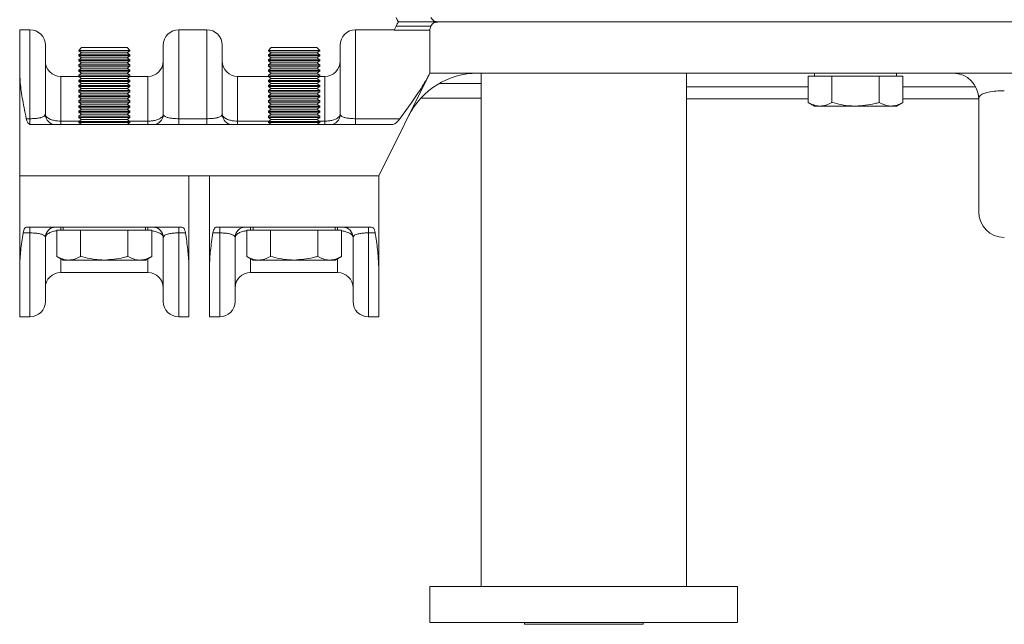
# Model space of a CAD drawing. Header units: millimetres. Extents: x -655 to 34, y 292 to 910.
# Tile 1 of 9: x -649 to -457, y 301 to 419. Entities that reach past the tile are written whole.
import ezdxf

# ---------------------------------------------------------------- set-up
doc = ezdxf.new("R2010")
doc.units = ezdxf.units.MM

msp = doc.modelspace()

# ---------------------------------------------------------------- linework, layer by layer
at = {"color": 7, "linetype": 'Continuous', "lineweight": 15}
for p, q in [((-574.758, 418.594), (-566.774, 418.594)), ((-566.774, 418.594), (-545.307, 418.594)), ((-545.307, 418.594), (-530.932, 418.594)), ((-530.932, 418.594), (-475.458, 418.594)), ((-442.1, 418.594), (-475.458, 418.594)), ((-646.577, 417.066), (-648.577, 417.066)), ((-648.577, 408.665), (-648.577, 417.066)), ((-612.077, 417.066), (-617.577, 417.066)), ((-575.522, 417.066), (-583.077, 417.066)), ((-568.577, 416.969), (-575.57, 416.969)), ((-575.188, 417.734), (-568.415, 417.734)), ((-568.415, 417.734), (-568.577, 417.145)), ((-568.577, 417.145), (-568.577, 416.969)), ((-568.577, 416.969), (-568.577, 408.594)), ((-643.577, 414.066), (-643.577, 400.594)), ((-636.523, 413.594), (-637.077, 413.04)), ((-637.077, 413.04), (-637.077, 412.982)), ((-632.077, 413.04), (-637.077, 413.04)), ((-637.077, 412.982), (-636.523, 412.594)), ((-627.077, 412.982), (-637.077, 412.982)), ((-632.077, 413.594), (-636.523, 413.594)), ((-627.632, 413.594), (-632.077, 413.594)), ((-627.077, 413.04), (-632.077, 413.04)), ((-627.077, 413.04), (-627.632, 413.594)), ((-627.632, 412.594), (-627.077, 412.982)), ((-627.077, 412.982), (-627.077, 413.04)), ((-620.577, 400.594), (-620.577, 414.066)), ((-609.077, 414.066), (-609.077, 400.594)), ((-599.523, 413.594), (-600.077, 413.04)), ((-600.077, 413.04), (-600.077, 412.982)), ((-595.077, 413.04), (-600.077, 413.04)), ((-600.077, 412.982), (-599.523, 412.594)), ((-590.077, 412.982), (-600.077, 412.982)), ((-595.077, 413.594), (-599.523, 413.594)), ((-590.632, 413.594), (-595.077, 413.594)), ((-590.077, 413.04), (-595.077, 413.04)), ((-590.077, 413.04), (-590.632, 413.594)), ((-590.632, 412.594), (-590.077, 412.982)), ((-590.077, 412.982), (-590.077, 413.04)), ((-586.077, 400.594), (-586.077, 414.066)), ((-636.523, 412.594), (-637.077, 412.206)), ((-637.077, 412.206), (-637.077, 411.982)), ((-627.077, 412.206), (-637.077, 412.206)), ((-637.077, 411.982), (-636.523, 411.594)), ((-627.077, 411.982), (-637.077, 411.982)), ((-636.523, 411.594), (-637.077, 411.206)), ((-637.077, 411.206), (-637.077, 410.982)), ((-627.077, 411.206), (-637.077, 411.206)), ((-637.077, 410.982), (-636.523, 410.594)), ((-627.077, 410.982), (-637.077, 410.982)), ((-627.632, 412.594), (-636.523, 412.594)), ((-627.632, 411.594), (-636.523, 411.594)), ((-627.077, 412.206), (-627.632, 412.594)), ((-627.632, 411.594), (-627.077, 411.982)), ((-627.077, 411.206), (-627.632, 411.594)), ((-627.632, 410.594), (-627.077, 410.982)), ((-627.077, 411.982), (-627.077, 412.206)), ((-627.077, 410.982), (-627.077, 411.206)), ((-599.523, 412.594), (-600.077, 412.206)), ((-600.077, 412.206), (-600.077, 411.982)), ((-590.077, 412.206), (-600.077, 412.206)), ((-600.077, 411.982), (-599.523, 411.594)), ((-590.077, 411.982), (-600.077, 411.982)), ((-599.523, 411.594), (-600.077, 411.206)), ((-600.077, 411.206), (-600.077, 410.982)), ((-590.077, 411.206), (-600.077, 411.206)), ((-600.077, 410.982), (-599.523, 410.594)), ((-590.077, 410.982), (-600.077, 410.982)), ((-590.632, 412.594), (-599.523, 412.594)), ((-590.632, 411.594), (-599.523, 411.594)), ((-590.077, 412.206), (-590.632, 412.594)), ((-590.632, 411.594), (-590.077, 411.982)), ((-590.077, 411.206), (-590.632, 411.594)), ((-590.632, 410.594), (-590.077, 410.982)), ((-590.077, 411.982), (-590.077, 412.206)), ((-590.077, 410.982), (-590.077, 411.206)), ((-636.523, 410.594), (-637.077, 410.206)), ((-637.077, 410.206), (-637.077, 409.982)), ((-627.077, 410.206), (-637.077, 410.206)), ((-637.077, 409.982), (-636.523, 409.594)), ((-627.077, 409.982), (-637.077, 409.982)), ((-636.523, 409.594), (-637.077, 409.206)), ((-637.077, 409.206), (-637.077, 408.982)), ((-627.077, 409.206), (-637.077, 409.206)), ((-637.077, 408.982), (-636.523, 408.594)), ((-627.077, 408.982), (-637.077, 408.982)), ((-627.632, 410.594), (-636.523, 410.594)), ((-627.632, 409.594), (-636.523, 409.594)), ((-627.077, 410.206), (-627.632, 410.594)), ((-627.632, 409.594), (-627.077, 409.982)), ((-627.077, 409.206), (-627.632, 409.594)), ((-627.632, 408.594), (-627.077, 408.982)), ((-627.077, 409.982), (-627.077, 410.206)), ((-627.077, 408.982), (-627.077, 409.206)), ((-599.523, 410.594), (-600.077, 410.206)), ((-600.077, 410.206), (-600.077, 409.982)), ((-590.077, 410.206), (-600.077, 410.206)), ((-600.077, 409.982), (-599.523, 409.594)), ((-590.077, 409.982), (-600.077, 409.982)), ((-599.523, 409.594), (-600.077, 409.206)), ((-600.077, 409.206), (-600.077, 408.982)), ((-590.077, 409.206), (-600.077, 409.206)), ((-600.077, 408.982), (-599.523, 408.594)), ((-590.077, 408.982), (-600.077, 408.982)), ((-590.632, 410.594), (-599.523, 410.594)), ((-590.632, 409.594), (-599.523, 409.594)), ((-590.077, 410.206), (-590.632, 410.594)), ((-590.632, 409.594), (-590.077, 409.982)), ((-590.077, 409.206), (-590.632, 409.594)), ((-590.632, 408.594), (-590.077, 408.982)), ((-590.077, 409.982), (-590.077, 410.206)), ((-590.077, 408.982), (-590.077, 409.206)), ((-648.577, 388.594), (-648.577, 408.665)), ((-637.062, 407.971), (-640.577, 407.971)), ((-636.523, 408.594), (-637.077, 408.206)), ((-637.077, 408.206), (-637.077, 407.982)), ((-627.077, 408.206), (-637.077, 408.206)), ((-637.077, 407.982), (-636.523, 407.594)), ((-627.077, 407.982), (-637.077, 407.982)), ((-636.523, 407.594), (-637.077, 407.206)), ((-637.077, 407.206), (-637.077, 406.982)), ((-627.077, 407.206), (-637.077, 407.206)), ((-627.632, 408.594), (-636.523, 408.594)), ((-627.632, 407.594), (-636.523, 407.594)), ((-627.077, 408.206), (-627.632, 408.594)), ((-627.632, 407.594), (-627.077, 407.982)), ((-627.077, 407.206), (-627.632, 407.594)), ((-623.577, 407.971), (-627.093, 407.971)), ((-627.077, 407.982), (-627.077, 408.206)), ((-627.077, 406.982), (-627.077, 407.206)), ((-600.062, 407.971), (-606.077, 407.971)), ((-599.523, 408.594), (-600.077, 408.206)), ((-600.077, 408.206), (-600.077, 407.982)), ((-590.077, 408.206), (-600.077, 408.206)), ((-600.077, 407.982), (-599.523, 407.594)), ((-590.077, 407.982), (-600.077, 407.982)), ((-599.523, 407.594), (-600.077, 407.206)), ((-600.077, 407.206), (-600.077, 406.982)), ((-590.077, 407.206), (-600.077, 407.206)), ((-590.632, 408.594), (-599.523, 408.594)), ((-590.632, 407.594), (-599.523, 407.594)), ((-590.077, 408.206), (-590.632, 408.594)), ((-590.632, 407.594), (-590.077, 407.982)), ((-590.077, 407.206), (-590.632, 407.594)), ((-589.077, 407.971), (-590.093, 407.971)), ((-590.077, 407.982), (-590.077, 408.206)), ((-590.077, 406.982), (-590.077, 407.206)), ((-568.577, 408.594), (-578.577, 388.594)), ((-568.577, 408.594), (-568.577, 408.594)), ((-559.307, 408.594), (-568.577, 408.594)), ((-545.307, 408.594), (-559.307, 408.594)), ((-558.574, 406.594), (-558.574, 408.594)), ((-530.932, 408.594), (-545.307, 408.594)), ((-475.458, 408.594), (-530.932, 408.594)), ((-518.58, 408.594), (-518.58, 405.958)), ((-494.815, 407.994), (-494.815, 402.909)), ((-494.815, 407.994), (-492.506, 407.994)), ((-493.577, 408.594), (-493.577, 407.994)), ((-492.506, 407.994), (-490.196, 407.994)), ((-490.196, 407.994), (-490.196, 402.909)), ((-490.196, 407.994), (-485.577, 407.994)), ((-485.577, 407.994), (-480.959, 407.994)), ((-480.959, 407.994), (-480.959, 402.909)), ((-480.959, 407.994), (-478.649, 407.994)), ((-478.649, 407.994), (-476.34, 407.994)), ((-477.577, 407.994), (-477.577, 408.594)), ((-476.34, 407.994), (-476.34, 402.909)), ((-442.1, 408.594), (-475.458, 408.594)), ((-637.077, 406.982), (-636.523, 406.594)), ((-627.077, 406.982), (-637.077, 406.982)), ((-636.523, 406.594), (-637.077, 406.206)), ((-637.077, 406.206), (-637.077, 405.982)), ((-627.077, 406.206), (-637.077, 406.206)), ((-637.077, 405.982), (-636.523, 405.594)), ((-627.077, 405.982), (-637.077, 405.982)), ((-636.523, 405.594), (-637.077, 405.206)), ((-637.077, 405.206), (-637.077, 404.982)), ((-627.077, 405.206), (-637.077, 405.206)), ((-627.632, 406.594), (-636.523, 406.594)), ((-627.632, 405.594), (-636.523, 405.594)), ((-627.632, 406.594), (-627.077, 406.982)), ((-627.077, 406.206), (-627.632, 406.594)), ((-627.632, 405.594), (-627.077, 405.982)), ((-627.077, 405.206), (-627.632, 405.594)), ((-627.077, 405.982), (-627.077, 406.206)), ((-627.077, 404.982), (-627.077, 405.206)), ((-600.077, 406.982), (-599.523, 406.594)), ((-590.077, 406.982), (-600.077, 406.982)), ((-599.523, 406.594), (-600.077, 406.206)), ((-600.077, 406.206), (-600.077, 405.982)), ((-590.077, 406.206), (-600.077, 406.206)), ((-600.077, 405.982), (-599.523, 405.594)), ((-590.077, 405.982), (-600.077, 405.982)), ((-599.523, 405.594), (-600.077, 405.206)), ((-600.077, 405.206), (-600.077, 404.982)), ((-590.077, 405.206), (-600.077, 405.206)), ((-590.632, 406.594), (-599.523, 406.594)), ((-590.632, 405.594), (-599.523, 405.594)), ((-590.632, 406.594), (-590.077, 406.982)), ((-590.077, 406.206), (-590.632, 406.594)), ((-590.632, 405.594), (-590.077, 405.982)), ((-590.077, 405.206), (-590.632, 405.594)), ((-590.077, 405.982), (-590.077, 406.206)), ((-590.077, 404.982), (-590.077, 405.206)), ((-558.577, 405.284), (-558.577, 308.594)), ((-637.077, 404.982), (-636.523, 404.594)), ((-627.077, 404.982), (-637.077, 404.982)), ((-636.523, 404.594), (-637.077, 404.206)), ((-637.077, 404.206), (-637.077, 403.982)), ((-627.077, 404.206), (-637.077, 404.206)), ((-637.077, 403.982), (-636.523, 403.594)), ((-627.077, 403.982), (-637.077, 403.982)), ((-636.523, 403.594), (-637.077, 403.206)), ((-637.077, 403.206), (-637.077, 402.982)), ((-627.077, 403.206), (-637.077, 403.206)), ((-627.632, 404.594), (-636.523, 404.594)), ((-627.632, 403.594), (-636.523, 403.594)), ((-627.632, 404.594), (-627.077, 404.982)), ((-627.077, 404.206), (-627.632, 404.594)), ((-627.632, 403.594), (-627.077, 403.982)), ((-627.077, 403.206), (-627.632, 403.594)), ((-627.077, 403.982), (-627.077, 404.206)), ((-627.077, 402.982), (-627.077, 403.206)), ((-600.077, 404.982), (-599.523, 404.594)), ((-590.077, 404.982), (-600.077, 404.982)), ((-599.523, 404.594), (-600.077, 404.206)), ((-600.077, 404.206), (-600.077, 403.982)), ((-590.077, 404.206), (-600.077, 404.206)), ((-600.077, 403.982), (-599.523, 403.594)), ((-590.077, 403.982), (-600.077, 403.982)), ((-599.523, 403.594), (-600.077, 403.206)), ((-600.077, 403.206), (-600.077, 402.982)), ((-590.077, 403.206), (-600.077, 403.206)), ((-590.632, 404.594), (-599.523, 404.594)), ((-590.632, 403.594), (-599.523, 403.594)), ((-590.632, 404.594), (-590.077, 404.982)), ((-590.077, 404.206), (-590.632, 404.594)), ((-590.632, 403.594), (-590.077, 403.982)), ((-590.077, 403.206), (-590.632, 403.594)), ((-590.077, 403.982), (-590.077, 404.206)), ((-590.077, 402.982), (-590.077, 403.206)), ((-558.577, 403.74), (-570.355, 403.74)), ((-518.577, 308.594), (-518.577, 404.644)), ((-518.577, 403.594), (-494.815, 403.594)), ((-476.34, 403.594), (-461.577, 403.594)), ((-461.577, 381.594), (-461.577, 403.594)), ((-637.077, 402.982), (-636.523, 402.594)), ((-627.077, 402.982), (-637.077, 402.982)), ((-636.523, 402.594), (-637.077, 402.206)), ((-637.077, 402.206), (-637.077, 401.982)), ((-627.077, 402.206), (-637.077, 402.206)), ((-637.077, 401.982), (-636.523, 401.594)), ((-627.077, 401.982), (-637.077, 401.982)), ((-636.523, 401.594), (-637.077, 401.206)), ((-627.632, 402.594), (-636.523, 402.594)), ((-627.632, 401.594), (-636.523, 401.594)), ((-627.632, 402.594), (-627.077, 402.982)), ((-627.077, 402.206), (-627.632, 402.594)), ((-627.632, 401.594), (-627.077, 401.982)), ((-627.077, 401.206), (-627.632, 401.594)), ((-627.077, 401.982), (-627.077, 402.206)), ((-600.077, 402.982), (-599.523, 402.594)), ((-590.077, 402.982), (-600.077, 402.982)), ((-599.523, 402.594), (-600.077, 402.206)), ((-600.077, 402.206), (-600.077, 401.982)), ((-590.077, 402.206), (-600.077, 402.206)), ((-600.077, 401.982), (-599.523, 401.594)), ((-590.077, 401.982), (-600.077, 401.982)), ((-599.523, 401.594), (-600.077, 401.206)), ((-590.632, 402.594), (-599.523, 402.594)), ((-590.632, 401.594), (-599.523, 401.594)), ((-590.632, 402.594), (-590.077, 402.982)), ((-590.077, 402.206), (-590.632, 402.594)), ((-590.632, 401.594), (-590.077, 401.982)), ((-590.077, 401.206), (-590.632, 401.594)), ((-590.077, 401.982), (-590.077, 402.206)), ((-494.815, 402.909), (-493.577, 402.194)), ((-493.577, 402.194), (-492.506, 402.194)), ((-485.577, 402.194), (-492.506, 402.194)), ((-485.577, 402.194), (-478.649, 402.194)), ((-478.649, 402.194), (-477.577, 402.194)), ((-477.577, 402.194), (-476.34, 402.909)), ((-647.292, 399.732), (-646.577, 399.732)), ((-646.577, 399.732), (-646.577, 398.615)), ((-637.077, 401.206), (-637.077, 400.982)), ((-627.077, 401.206), (-637.077, 401.206)), ((-637.077, 400.982), (-636.523, 400.594)), ((-627.077, 400.982), (-637.077, 400.982)), ((-636.523, 400.594), (-637.077, 400.206)), ((-637.077, 400.206), (-637.077, 399.982)), ((-627.077, 400.206), (-637.077, 400.206)), ((-637.077, 399.982), (-636.523, 399.594)), ((-627.077, 399.982), (-637.077, 399.982)), ((-636.523, 399.594), (-637.077, 399.206)), ((-627.632, 400.594), (-636.523, 400.594)), ((-627.632, 399.594), (-636.523, 399.594)), ((-627.632, 400.594), (-627.077, 400.982)), ((-627.077, 400.206), (-627.632, 400.594)), ((-627.632, 399.594), (-627.077, 399.982)), ((-627.077, 399.206), (-627.632, 399.594)), ((-627.077, 400.982), (-627.077, 401.206)), ((-627.077, 399.982), (-627.077, 400.206)), ((-617.577, 399.732), (-617.577, 398.594)), ((-617.577, 399.732), (-612.077, 399.732)), ((-612.077, 399.732), (-612.077, 398.594)), ((-600.077, 401.206), (-600.077, 400.982)), ((-590.077, 401.206), (-600.077, 401.206)), ((-600.077, 400.982), (-599.523, 400.594)), ((-590.077, 400.982), (-600.077, 400.982)), ((-599.523, 400.594), (-600.077, 400.206)), ((-600.077, 400.206), (-600.077, 399.982)), ((-590.077, 400.206), (-600.077, 400.206)), ((-600.077, 399.982), (-599.523, 399.594)), ((-590.077, 399.982), (-600.077, 399.982)), ((-599.523, 399.594), (-600.077, 399.206)), ((-590.632, 400.594), (-599.523, 400.594)), ((-590.632, 399.594), (-599.523, 399.594)), ((-590.632, 400.594), (-590.077, 400.982)), ((-590.077, 400.206), (-590.632, 400.594)), ((-590.632, 399.594), (-590.077, 399.982)), ((-590.077, 399.206), (-590.632, 399.594)), ((-590.077, 400.982), (-590.077, 401.206)), ((-590.077, 399.982), (-590.077, 400.206)), ((-583.077, 399.732), (-583.077, 398.594)), ((-583.077, 399.732), (-574.446, 399.732)), ((-646.421, 398.594), (-646.577, 398.615)), ((-646.421, 398.594), (-639.416, 398.594)), ((-640.577, 399.263), (-640.577, 398.594)), ((-639.416, 398.594), (-628.489, 398.594)), ((-637.077, 399.206), (-637.077, 398.982)), ((-627.077, 399.206), (-637.077, 399.206)), ((-637.077, 398.982), (-636.523, 398.594)), ((-627.077, 398.982), (-637.077, 398.982)), ((-598.477, 398.594), (-628.489, 398.594)), ((-627.632, 398.594), (-627.077, 398.982)), ((-627.077, 398.982), (-627.077, 399.206)), ((-623.577, 399.263), (-623.577, 398.594)), ((-606.077, 399.263), (-606.077, 398.594)), ((-600.077, 399.206), (-600.077, 398.982)), ((-590.077, 399.206), (-600.077, 399.206)), ((-600.077, 398.982), (-599.523, 398.594)), ((-590.077, 398.982), (-600.077, 398.982)), ((-591.252, 398.594), (-575.99, 398.594)), ((-590.632, 398.594), (-590.077, 398.982)), ((-590.077, 398.982), (-590.077, 399.206)), ((-589.077, 399.263), (-589.077, 398.594)), ((-648.577, 370.892), (-648.577, 388.594)), ((-648.577, 388.594), (-643.109, 388.594)), ((-639.416, 388.594), (-643.109, 388.594)), ((-632.363, 388.594), (-639.416, 388.594)), ((-630.577, 388.594), (-632.363, 388.594)), ((-630.577, 388.594), (-618.029, 388.594)), ((-609.06, 388.594), (-618.029, 388.594)), ((-615.577, 388.594), (-615.577, 370.892)), ((-611.577, 370.892), (-611.577, 388.594)), ((-609.06, 388.594), (-596.577, 388.594)), ((-594.053, 388.594), (-596.577, 388.594)), ((-593.577, 388.594), (-578.577, 388.594)), ((-578.577, 388.594), (-578.577, 370.892)), ((-633.577, 378.594), (-647.205, 378.594)), ((-646.577, 377.484), (-646.577, 378.594)), ((-640.077, 378.594), (-640.077, 377.994)), ((-630.577, 378.594), (-633.577, 378.594)), ((-616.95, 378.594), (-630.577, 378.594)), ((-624.077, 377.994), (-624.077, 378.594)), ((-617.577, 377.484), (-617.577, 378.594)), ((-596.577, 378.594), (-610.205, 378.594)), ((-609.577, 377.484), (-609.577, 378.594)), ((-603.077, 378.594), (-603.077, 377.994)), ((-593.577, 378.594), (-596.577, 378.594)), ((-579.95, 378.594), (-593.577, 378.594)), ((-587.077, 377.994), (-587.077, 378.594)), ((-580.577, 377.484), (-580.577, 378.594)), ((-646.577, 377.484), (-647.894, 377.484)), ((-643.577, 376.594), (-643.577, 364.122)), ((-641.315, 377.994), (-641.315, 372.909)), ((-641.315, 377.994), (-639.006, 377.994)), ((-639.006, 377.994), (-636.696, 377.994)), ((-636.696, 377.994), (-636.696, 372.909)), ((-636.696, 377.994), (-632.077, 377.994)), ((-632.077, 377.994), (-627.459, 377.994)), ((-627.459, 377.994), (-627.459, 372.909)), ((-627.459, 377.994), (-625.149, 377.994)), ((-625.149, 377.994), (-622.84, 377.994)), ((-622.84, 377.994), (-622.84, 372.909)), ((-620.577, 364.122), (-620.577, 376.594)), ((-616.261, 377.484), (-617.577, 377.484)), ((-609.577, 377.484), (-610.894, 377.484)), ((-606.577, 376.594), (-606.577, 364.122)), ((-604.315, 377.994), (-604.315, 372.909)), ((-604.315, 377.994), (-602.006, 377.994)), ((-602.006, 377.994), (-599.696, 377.994)), ((-599.696, 377.994), (-599.696, 372.909)), ((-599.696, 377.994), (-595.077, 377.994)), ((-595.077, 377.994), (-590.459, 377.994)), ((-590.459, 377.994), (-590.459, 372.909)), ((-590.459, 377.994), (-588.149, 377.994)), ((-588.149, 377.994), (-585.84, 377.994)), ((-585.84, 377.994), (-585.84, 372.909)), ((-583.577, 364.122), (-583.577, 376.594)), ((-579.261, 377.484), (-580.577, 377.484)), ((-641.315, 372.909), (-640.077, 372.194)), ((-624.077, 372.194), (-622.84, 372.909)), ((-604.315, 372.909), (-603.077, 372.194)), ((-587.077, 372.194), (-585.84, 372.909)), ((-648.577, 370.892), (-648.577, 361.122)), ((-640.077, 372.194), (-639.006, 372.194)), ((-632.077, 372.194), (-639.006, 372.194)), ((-632.077, 372.194), (-625.149, 372.194)), ((-625.149, 372.194), (-624.077, 372.194)), ((-615.577, 370.892), (-615.577, 361.122)), ((-611.577, 370.892), (-611.577, 361.122)), ((-603.077, 372.194), (-602.006, 372.194)), ((-595.077, 372.194), (-602.006, 372.194)), ((-595.077, 372.194), (-588.149, 372.194)), ((-588.149, 372.194), (-587.077, 372.194)), ((-578.577, 370.892), (-578.577, 361.122)), ((-640.577, 369.765), (-623.577, 369.765)), ((-603.577, 369.765), (-586.577, 369.765)), ((-648.577, 361.122), (-646.577, 361.122)), ((-617.577, 361.122), (-615.577, 361.122)), ((-611.577, 361.122), (-609.577, 361.122)), ((-580.577, 361.122), (-578.577, 361.122)), ((-568.577, 308.594), (-568.577, 301.594)), ((-568.577, 308.594), (-508.577, 308.594)), ((-508.577, 301.594), (-508.577, 308.594)), ((-568.577, 301.594), (-508.577, 301.594)), ((-550.137, 301.594), (-550.137, 301.215)), ((-527.017, 301.215), (-527.017, 301.594)), ((-545.153, 301.215), (-550.137, 301.215)), ((-527.017, 301.215), (-545.153, 301.215))]:
    msp.add_line(p, q, dxfattribs=at)
at = {"color": 8, "linetype": 'Continuous', "lineweight": 15}
for p, q in [((-646.577, 399.732), (-646.577, 417.066)), ((-617.577, 417.066), (-617.577, 399.732)), ((-612.077, 399.732), (-612.077, 417.066)), ((-583.077, 417.066), (-583.077, 399.732)), ((-640.577, 407.971), (-640.577, 399.263)), ((-623.577, 399.263), (-623.577, 407.971)), ((-606.077, 407.971), (-606.077, 399.263)), ((-589.077, 399.263), (-589.077, 407.971)), ((-566.79, 406.594), (-558.574, 406.594)), ((-518.58, 405.958), (-494.815, 405.958)), ((-476.34, 405.958), (-462.172, 405.958)), ((-640.577, 399.263), (-636.996, 399.263)), ((-627.159, 399.263), (-623.577, 399.263)), ((-606.077, 399.263), (-599.996, 399.263)), ((-590.159, 399.263), (-589.077, 399.263)), ((-640.577, 377.994), (-640.577, 378.594)), ((-623.577, 377.994), (-623.577, 378.594)), ((-603.577, 377.994), (-603.577, 378.594)), ((-586.577, 377.994), (-586.577, 378.594)), ((-646.577, 361.122), (-646.577, 377.484)), ((-617.577, 377.484), (-617.577, 361.122)), ((-609.577, 361.122), (-609.577, 377.484)), ((-580.577, 377.484), (-580.577, 361.122)), ((-640.577, 372.483), (-640.577, 369.765)), ((-623.577, 369.765), (-623.577, 372.483)), ((-603.577, 372.483), (-603.577, 369.765)), ((-586.577, 369.765), (-586.577, 372.483))]:
    msp.add_line(p, q, dxfattribs=at)
at = {"color": 7, "linetype": 'Continuous', "lineweight": 15, "flags": 128}
for points in [[(-574.758, 418.594), (-574.806, 418.69), (-574.949, 418.977), (-575.188, 419.454)], [(-575.188, 417.734), (-574.949, 418.211), (-574.806, 418.498), (-574.758, 418.594)], [(-575.57, 416.969), (-575.485, 417.14), (-575.357, 417.395), (-575.188, 417.734)]]:
    msp.add_lwpolyline(points, dxfattribs=at)
at = {"color": 7, "linetype": 'Continuous', "lineweight": 15}
for centre, radius, start, end in [((-646.577, 414.066), 3, 0, 90), ((-617.577, 414.066), 3, 90, 180), ((-612.077, 414.066), 3, 0, 90), ((-583.077, 414.066), 3, 90, 180), ((-640.577, 410.971), 3, 180, 270), ((-623.577, 410.971), 3, 270, 0), ((-606.077, 410.971), 3, 180, 270), ((-589.077, 410.971), 3, 270, 0), ((-559.307, 393.594), 15, 90, 153.43495), ((-466.577, 403.594), 5, 0, 90), ((-641.577, 400.594), 2, 180, 270), ((-622.577, 400.594), 2, 270, 0), ((-607.077, 400.594), 2, 180, 270), ((-588.077, 400.594), 2, 270, 0), ((-456.577, 381.594), 5, 180, 270), ((-641.577, 376.594), 2, 90, 180), ((-622.577, 376.594), 2, 0, 90), ((-604.577, 376.594), 2, 90, 180), ((-585.577, 376.594), 2, 0, 90), ((-640.577, 366.765), 3, 90, 180), ((-623.577, 366.765), 3, 0, 90), ((-603.577, 366.765), 3, 90, 180), ((-586.577, 366.765), 3, 0, 90), ((-646.577, 364.122), 3, 270, 0), ((-617.577, 364.122), 3, 180, 270), ((-609.577, 364.122), 3, 270, 0), ((-580.577, 364.122), 3, 180, 270)]:
    msp.add_arc(centre, radius, start, end, dxfattribs=at)
for points, knots in [([(-568.415, 419.454), (-568.183, 419.133), (-567.834, 418.652), (-567.039, 418.609), (-566.774, 418.594)], [0, 0, 0, 0, 0.6661919, 1, 1, 1, 1]), ([(-566.774, 418.594), (-567.147, 418.557), (-567.904, 418.482), (-568.286, 418.035), (-568.414, 417.738), (-568.415, 417.734)], [0, 0, 0, 0, 0.489737, 0.9936838, 1, 1, 1, 1]), ([(-648.577, 408.665), (-648.523, 407.641), (-648.413, 405.563), (-647.836, 402.491), (-647.437, 400.469), (-647.292, 399.732)], [0, 0, 0, 0, 0.3817376, 0.7743772, 1, 1, 1, 1]), ([(-574.446, 399.732), (-573.757, 400.688), (-572.3, 402.711), (-570.209, 405.688), (-569.125, 407.619), (-568.577, 408.594)], [0, 0, 0, 0, 0.3070774, 0.6498536, 1, 1, 1, 1]), ([(-558.574, 406.594), (-558.576, 406.249), (-558.577, 405.78), (-558.576, 405.388), (-558.576, 405.284)], [0, 0, 0, 0, 0.73505195, 1, 1, 1, 1]), ([(-518.578, 404.644), (-518.579, 404.846), (-518.579, 405.259), (-518.58, 405.722), (-518.58, 405.958)], [0, 0, 0, 0, 0.48893822, 1, 1, 1, 1]), ([(-461.577, 403.594), (-461.522, 403.818), (-461.413, 404.252), (-460.467, 404.741), (-459.06, 405.053), (-457.663, 405.177), (-456.835, 405.187), (-456.577, 405.19)], [0, 0, 0, 0, 0.2588627, 0.5024603, 0.7184173, 0.912442, 1, 1, 1, 1]), ([(-492.506, 402.194), (-492.56, 402.195), (-492.975, 402.201), (-493.756, 402.357), (-494.46, 402.724), (-494.815, 402.909)], [0, 0, 0, 0, 0.070086, 0.5307818, 1, 1, 1, 1]), ([(-490.196, 402.909), (-490.571, 402.709), (-491.328, 402.306), (-492.111, 402.232), (-492.506, 402.194)], [0, 0, 0, 0, 0.4954582, 1, 1, 1, 1]), ([(-485.577, 402.194), (-485.912, 402.201), (-487.475, 402.232), (-488.999, 402.611), (-490.196, 402.909)], [0, 0, 0, 0, 0.21437761, 1, 1, 1, 1]), ([(-480.959, 402.909), (-481.242, 402.829), (-482.745, 402.406), (-484.309, 402.289), (-485.577, 402.194)], [0, 0, 0, 0, 0.1886967, 1, 1, 1, 1]), ([(-478.649, 402.194), (-478.704, 402.195), (-479.118, 402.201), (-479.9, 402.357), (-480.604, 402.724), (-480.959, 402.909)], [0, 0, 0, 0, 0.0700855, 0.530782, 1, 1, 1, 1]), ([(-476.34, 402.909), (-476.715, 402.709), (-477.472, 402.306), (-478.254, 402.232), (-478.649, 402.194)], [0, 0, 0, 0, 0.4954576, 1, 1, 1, 1]), ([(-646.577, 398.615), (-646.695, 398.672), (-646.929, 398.787), (-647.167, 399.214), (-647.256, 399.584), (-647.292, 399.732)], [0, 0, 0, 0, 0.374335, 0.7499853, 1, 1, 1, 1]), ([(-646.577, 399.732), (-646.483, 399.732), (-646.105, 399.735), (-645.678, 399.762), (-645.074, 399.826), (-644.714, 399.888), (-644.162, 400.032), (-643.685, 400.239), (-643.614, 400.474), (-643.577, 400.594)], [0, 0, 0, 0, 0.0516357, 0.2067492, 0.238228, 0.4264396, 0.459733, 0.7229535, 1, 1, 1, 1]), ([(-643.577, 400.594), (-643.533, 400.426), (-643.447, 400.095), (-642.822, 399.683), (-642.05, 399.419), (-641.288, 399.284), (-640.796, 399.27), (-640.577, 399.263)], [0, 0, 0, 0, 0.2529044, 0.4951801, 0.691975, 0.862778, 1, 1, 1, 1]), ([(-623.577, 399.263), (-623.303, 399.273), (-622.766, 399.293), (-621.965, 399.456), (-621.208, 399.744), (-620.672, 400.155), (-620.607, 400.458), (-620.577, 400.594)], [0, 0, 0, 0, 0.1718523, 0.3354861, 0.5431941, 0.7951595, 1, 1, 1, 1]), ([(-620.577, 400.594), (-620.548, 400.487), (-620.493, 400.285), (-620.035, 400.039), (-619.367, 399.865), (-618.527, 399.753), (-617.891, 399.739), (-617.577, 399.732)], [0, 0, 0, 0, 0.2466227, 0.4645082, 0.6542735, 0.8294918, 1, 1, 1, 1]), ([(-612.077, 399.732), (-611.983, 399.732), (-611.605, 399.735), (-611.178, 399.762), (-610.574, 399.826), (-610.214, 399.888), (-609.662, 400.032), (-609.185, 400.239), (-609.114, 400.474), (-609.077, 400.594)], [0, 0, 0, 0, 0.0516357, 0.2067493, 0.2382282, 0.4264378, 0.459733, 0.7229537, 1, 1, 1, 1]), ([(-609.077, 400.594), (-609.033, 400.426), (-608.947, 400.095), (-608.322, 399.683), (-607.55, 399.419), (-606.788, 399.284), (-606.296, 399.27), (-606.077, 399.263)], [0, 0, 0, 0, 0.252904, 0.4951809, 0.6919755, 0.8627782, 1, 1, 1, 1]), ([(-589.077, 399.263), (-588.803, 399.273), (-588.266, 399.293), (-587.465, 399.456), (-586.708, 399.744), (-586.172, 400.155), (-586.107, 400.458), (-586.077, 400.594)], [0, 0, 0, 0, 0.1718524, 0.3354863, 0.5431944, 0.7951598, 1, 1, 1, 1]), ([(-586.077, 400.594), (-586.048, 400.487), (-585.993, 400.285), (-585.535, 400.039), (-584.867, 399.865), (-584.027, 399.753), (-583.391, 399.739), (-583.077, 399.732)], [0, 0, 0, 0, 0.246623, 0.4645084, 0.6542736, 0.8294918, 1, 1, 1, 1]), ([(-574.446, 399.732), (-574.636, 399.494), (-575.011, 399.028), (-575.548, 398.658), (-575.858, 398.613), (-575.99, 398.594)], [0, 0, 0, 0, 0.3737784, 0.7339813, 1, 1, 1, 1]), ([(-598.477, 398.594), (-597.557, 398.594), (-595.718, 398.594), (-593.084, 398.594), (-591.608, 398.594), (-591.252, 398.594)], [0, 0, 0, 0, 0.4315048, 0.8630246, 1, 1, 1, 1]), ([(-596.729, 388.594), (-597.314, 388.594), (-598.292, 388.594), (-599.108, 388.594), (-599.436, 388.594)], [0, 0, 0, 0, 0.5985949, 1, 1, 1, 1]), ([(-588.622, 388.594), (-589.685, 388.594), (-591.81, 388.594), (-594.563, 388.594), (-595.933, 388.594), (-596.275, 388.594)], [0, 0, 0, 0, 0.4289358, 0.857515, 1, 1, 1, 1]), ([(-647.894, 377.484), (-647.856, 377.673), (-647.781, 378.053), (-647.581, 378.426), (-647.378, 378.58), (-647.243, 378.591), (-647.205, 378.594)], [0, 0, 0, 0, 0.2899856, 0.5795725, 0.880134, 1, 1, 1, 1]), ([(-616.95, 378.594), (-616.847, 378.571), (-616.641, 378.524), (-616.411, 378.145), (-616.303, 377.743), (-616.265, 377.509), (-616.261, 377.484)], [0, 0, 0, 0, 0.3277377, 0.6563082, 0.9634257, 1, 1, 1, 1]), ([(-610.894, 377.484), (-610.856, 377.673), (-610.781, 378.053), (-610.581, 378.426), (-610.378, 378.58), (-610.243, 378.591), (-610.205, 378.594)], [0, 0, 0, 0, 0.2899856, 0.5795725, 0.880134, 1, 1, 1, 1]), ([(-579.95, 378.594), (-579.847, 378.571), (-579.641, 378.524), (-579.411, 378.145), (-579.303, 377.743), (-579.265, 377.509), (-579.261, 377.484)], [0, 0, 0, 0, 0.3277367, 0.6563083, 0.9634266, 1, 1, 1, 1]), ([(-647.894, 377.484), (-648.074, 376.327), (-648.44, 373.987), (-648.531, 371.931), (-648.577, 370.892)], [0, 0, 0, 0, 0.4945281, 1, 1, 1, 1]), ([(-643.577, 376.594), (-643.608, 376.708), (-643.664, 376.918), (-644.13, 377.171), (-644.796, 377.349), (-645.633, 377.462), (-646.266, 377.477), (-646.577, 377.484)], [0, 0, 0, 0, 0.25517342, 0.47230749, 0.65990224, 0.83239656, 1, 1, 1, 1]), ([(-617.577, 377.484), (-617.852, 377.479), (-618.211, 377.472), (-618.841, 377.419), (-619.239, 377.361), (-619.843, 377.227), (-620.439, 377.003), (-620.528, 376.74), (-620.577, 376.594)], [0, 0, 0, 0, 0.1476133, 0.1930848, 0.3682934, 0.4065374, 0.6714645, 1, 1, 1, 1]), ([(-615.577, 370.892), (-615.618, 371.856), (-615.699, 373.806), (-616.048, 376.105), (-616.242, 377.362), (-616.261, 377.484)], [0, 0, 0, 0, 0.4689661, 0.9484475, 1, 1, 1, 1]), ([(-610.894, 377.484), (-611.074, 376.327), (-611.44, 373.987), (-611.531, 371.931), (-611.577, 370.892)], [0, 0, 0, 0, 0.4945281, 1, 1, 1, 1]), ([(-606.577, 376.594), (-606.608, 376.708), (-606.664, 376.918), (-607.13, 377.171), (-607.796, 377.349), (-608.633, 377.462), (-609.266, 377.477), (-609.577, 377.484)], [0, 0, 0, 0, 0.25517342, 0.47230749, 0.65990224, 0.83239656, 1, 1, 1, 1]), ([(-580.577, 377.484), (-580.852, 377.479), (-581.211, 377.472), (-581.841, 377.419), (-582.239, 377.361), (-582.843, 377.227), (-583.439, 377.003), (-583.528, 376.74), (-583.577, 376.594)], [0, 0, 0, 0, 0.1476147, 0.1930849, 0.3682935, 0.4065375, 0.6714645, 1, 1, 1, 1]), ([(-578.577, 370.892), (-578.618, 371.856), (-578.699, 373.806), (-579.048, 376.105), (-579.242, 377.362), (-579.261, 377.484)], [0, 0, 0, 0, 0.468966, 0.9484473, 1, 1, 1, 1]), ([(-639.006, 372.194), (-639.06, 372.195), (-639.475, 372.201), (-640.256, 372.357), (-640.96, 372.724), (-641.315, 372.909)], [0, 0, 0, 0, 0.070087, 0.5307838, 1, 1, 1, 1]), ([(-636.696, 372.909), (-637.071, 372.709), (-637.828, 372.306), (-638.611, 372.232), (-639.006, 372.194)], [0, 0, 0, 0, 0.4954589, 1, 1, 1, 1]), ([(-632.077, 372.194), (-632.412, 372.201), (-633.975, 372.232), (-635.499, 372.611), (-636.696, 372.909)], [0, 0, 0, 0, 0.2143797, 1, 1, 1, 1]), ([(-627.459, 372.909), (-627.742, 372.829), (-629.245, 372.406), (-630.809, 372.289), (-632.077, 372.194)], [0, 0, 0, 0, 0.18869535, 1, 1, 1, 1]), ([(-625.149, 372.194), (-625.204, 372.195), (-625.618, 372.201), (-626.4, 372.357), (-627.104, 372.724), (-627.459, 372.909)], [0, 0, 0, 0, 0.070083, 0.5307817, 1, 1, 1, 1]), ([(-622.84, 372.909), (-623.215, 372.709), (-623.972, 372.306), (-624.754, 372.232), (-625.149, 372.194)], [0, 0, 0, 0, 0.4954568, 1, 1, 1, 1]), ([(-602.006, 372.194), (-602.06, 372.195), (-602.475, 372.201), (-603.256, 372.357), (-603.96, 372.724), (-604.315, 372.909)], [0, 0, 0, 0, 0.070087, 0.5307838, 1, 1, 1, 1]), ([(-599.696, 372.909), (-600.071, 372.709), (-600.828, 372.306), (-601.611, 372.232), (-602.006, 372.194)], [0, 0, 0, 0, 0.4954589, 1, 1, 1, 1]), ([(-595.077, 372.194), (-595.412, 372.201), (-596.975, 372.232), (-598.499, 372.611), (-599.696, 372.909)], [0, 0, 0, 0, 0.2143797, 1, 1, 1, 1]), ([(-590.459, 372.909), (-590.742, 372.829), (-592.245, 372.406), (-593.809, 372.289), (-595.077, 372.194)], [0, 0, 0, 0, 0.18869535, 1, 1, 1, 1]), ([(-588.149, 372.194), (-588.204, 372.195), (-588.618, 372.201), (-589.4, 372.357), (-590.104, 372.724), (-590.459, 372.909)], [0, 0, 0, 0, 0.070083, 0.5307817, 1, 1, 1, 1]), ([(-585.84, 372.909), (-586.215, 372.709), (-586.972, 372.306), (-587.754, 372.232), (-588.149, 372.194)], [0, 0, 0, 0, 0.4954568, 1, 1, 1, 1])]:
    msp.add_open_spline(points, degree=3, knots=knots, dxfattribs=at)
at = {"color": 8, "linetype": 'Continuous', "lineweight": 15}
for points, knots in [([(-641.315, 377.885), (-641.34, 377.884), (-641.622, 377.867), (-642.183, 377.732), (-642.945, 377.452), (-643.482, 377.036), (-643.548, 376.731), (-643.577, 376.594)], [0, 0, 0, 0, 0.0184445, 0.2116077, 0.4574593, 0.7564923, 1, 1, 1, 1]), ([(-620.577, 376.594), (-620.621, 376.763), (-620.707, 377.095), (-621.333, 377.506), (-622.076, 377.775), (-622.608, 377.851), (-622.84, 377.885)], [0, 0, 0, 0, 0.2989659, 0.5868815, 0.8199343, 1, 1, 1, 1]), ([(-604.315, 377.885), (-604.34, 377.884), (-604.622, 377.867), (-605.183, 377.732), (-605.945, 377.452), (-606.482, 377.036), (-606.548, 376.731), (-606.577, 376.594)], [0, 0, 0, 0, 0.0184445, 0.2116077, 0.4574593, 0.7564923, 1, 1, 1, 1]), ([(-583.577, 376.594), (-583.621, 376.763), (-583.707, 377.095), (-584.333, 377.506), (-585.076, 377.775), (-585.608, 377.851), (-585.84, 377.885)], [0, 0, 0, 0, 0.2989659, 0.5868815, 0.8199343, 1, 1, 1, 1])]:
    msp.add_open_spline(points, degree=3, knots=knots, dxfattribs=at)

doc.saveas('drawing.dxf')
